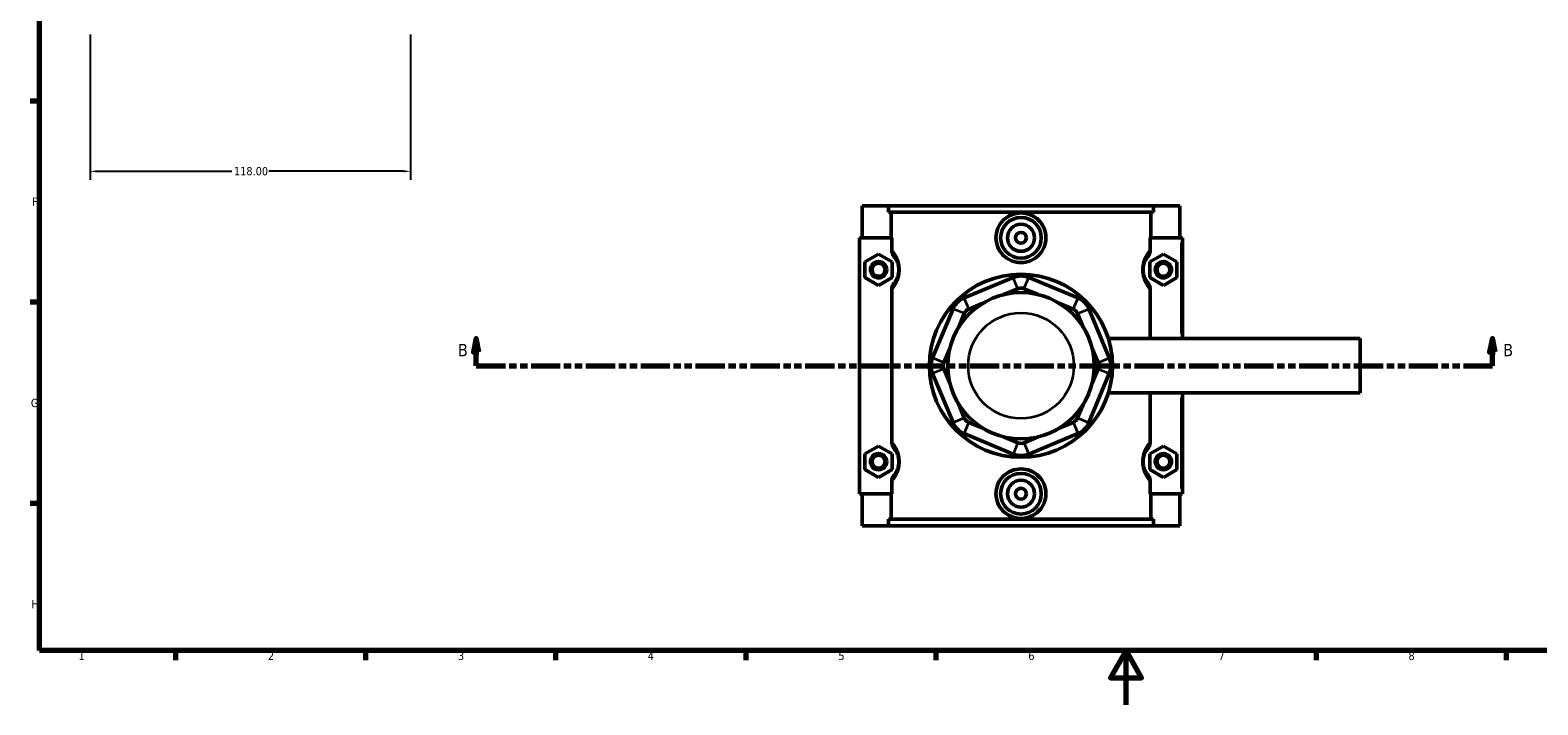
# Model space of a CAD drawing. Header units: millimetres. Extents: x 0 to 898, y -421 to 978.
# Tile 2 of 6: x 17 to 572, y 0 to 249. Entities that reach past the tile are written whole.
import ezdxf

# ---------------------------------------------------------------- set-up
doc = ezdxf.new("R2010")
doc.units = ezdxf.units.MM
doc.linetypes.add('DOUBLE_DASH_CHAIN', pattern=[1.2403, 0.6614, -0.0827, 0.1654, -0.0827, 0.1654, -0.0827])
for name, color, linetype, lineweight in [('Border (ANSI)', 7, 'Continuous', 70), ('Dimension (ANSI)', 7, 'Continuous', 25), ('Section Line (ANSI)', 7, 'DOUBLE_DASH_CHAIN', 70), ('Visible (ANSI)', 7, 'Continuous', 50), ('Visible Narrow (ANSI)', 7, 'Continuous', 35)]:
    doc.layers.add(name, color=color, linetype=linetype, lineweight=lineweight)
doc.styles.add('Label Text (ANSI)', font='tahoma.ttf')
doc.styles.add('Note Text (ANSI)', font='tahoma.ttf')
doc.dimstyles.new('Default - mm (ANSI)', dxfattribs={"dimtxt": 3.048, "dimasz": 2.5, "dimexe": 3.175, "dimexo": 1.6002, "dimgap": 0.8, "dimtad": 0, "dimtoh": 1, "dimrnd": 1e-08, "dimzin": 4, "dimdsep": 46, "dimtxsty": 'Note Text (ANSI)', "dimcen": 0.09, "dimdle": 10, "dimclrd": 256, "dimclre": 256, "dimclrt": 230, "dimadec": 1, "dimazin": 1, "dimtfac": 1, "dimtofl": 0, "dimtmove": 0, "dimatfit": 3, "dimfxl": 1, "dimtolj": 1, "dimtzin": 4, "dimlwd": -1, "dimlwe": -1, "dimarcsym": 0})

# ---------------------------------------------------------------- blocks, each defined once
blk = doc.blocks.new('Borders Default Border')
at = {"layer": 'Border (ANSI)'}
for p, q in [((20, 222.75), (16.55, 222.75)), ((20, 148.5), (16.55, 148.5)), ((20, 74.25), (16.55, 74.25)), ((70.08, 20), (70.08, 16.55)), ((140.17, 20), (140.17, 16.55)), ((210.25, 20), (210.25, 16.55)), ((280.33, 20), (280.33, 16.55)), ((350.42, 20), (350.42, 16.55)), ((490.58, 20), (490.58, 16.55)), ((560.67, 20), (560.67, 16.55))]:
    blk.add_line(p, q, dxfattribs=at)
at = {"layer": 'Border (ANSI)', "flags": 128}
for points in [[(20, 20), (20, 574), (821, 574), (821, 20), (20, 20)], [(420.5, 0), (420.5, 20), (414.73, 10), (426.27, 10), (420.5, 20)]]:
    blk.add_lwpolyline(points, dxfattribs=at)
at = {"layer": 'Border (ANSI)', "color": 230, "true_color": 0xff0080, "char_height": 3.05, "attachment_point": 7, "style": 'Note Text (ANSI)'}
for s, insert in [('F', (17.29, 184.1)), ('G', (16.81, 109.79)), ('H', (16.97, 35.6)), ('1', (34.35, 16.55)), ('2', (104.2, 16.55)), ('3', (174.26, 16.49)), ('4', (244.23, 16.55)), ('5', (314.48, 16.49)), ('6', (384.49, 16.49)), ('7', (454.6, 16.55)), ('8', (524.63, 16.48))]:
    blk.add_mtext(s, dxfattribs=dict(at, insert=insert))
blk = doc.blocks.new('2dTransSection0')
at = {"layer": 'Section Line (ANSI)', "linetype": 'Continuous'}
for p, q in [((180.96, 135.1), (179.96, 130.1)), ((180.96, 130.1), (180.96, 135.1)), ((181.96, 130.1), (180.96, 135.1)), ((555.55, 135.1), (554.55, 130.1)), ((555.55, 130.1), (555.55, 135.1)), ((556.55, 130.1), (555.55, 135.1)), ((179.96, 130.1), (181.96, 130.1)), ((180.96, 125.1), (180.96, 130.1)), ((554.55, 130.1), (556.55, 130.1)), ((555.55, 125.1), (555.55, 130.1)), ((180.96, 125.1), (191.58, 125.1)), ((544.94, 125.1), (555.55, 125.1))]:
    blk.add_line(p, q, dxfattribs=at)
at = {"layer": 'Section Line (ANSI)', "linetype": 'DOUBLE_DASH_CHAIN', "ltscale": 16.303146}
blk.add_line((180.96, 125.1), (555.55, 125.1), dxfattribs=at)
at = {"layer": 'Section Line (ANSI)', "linetype": 'Continuous', "flags": 128}
for points in [[(181.96, 130.1), (180.96, 135.1), (179.96, 130.1), (181.96, 130.1)], [(556.55, 130.1), (555.55, 135.1), (554.55, 130.1), (556.55, 130.1)]]:
    blk.add_lwpolyline(points, dxfattribs=at)
at = {"layer": 'Section Line (ANSI)'}
for points in [[(181.96, 130.1), (180.96, 135.1), (179.96, 130.1), (181.96, 130.1)], [(556.55, 130.1), (555.55, 135.1), (554.55, 130.1), (556.55, 130.1)]]:
    blk.add_solid(points, dxfattribs=at)
at = {"layer": 'Section Line (ANSI)', "char_height": 4.57, "attachment_point": 7, "style": 'Label Text (ANSI)'}
for insert in [(174.21, 128.6), (559.51, 128.6)]:
    blk.add_mtext('B', dxfattribs=dict(at, insert=insert))
blk = doc.blocks.new('*D8')
at = {"layer": 'Defpoints', "color": 0, "transparency": 16777216}
for p in [(38.72, 248.89), (156.72, 248.89), (156.72, 196.82)]:
    blk.add_point(p, dxfattribs=at)
at = {"layer": 'Dimension (ANSI)', "transparency": 16777216}
for p, q in [((38.72, 247.29), (38.72, 193.64)), ((156.72, 247.29), (156.72, 193.64)), ((41.22, 196.82), (90.88, 196.82)), ((154.22, 196.82), (104.56, 196.82))]:
    blk.add_line(p, q, dxfattribs=at)
for points in [[(41.22, 197.23), (41.22, 196.4), (38.72, 196.82)], [(154.22, 197.23), (154.22, 196.4), (156.72, 196.82)]]:
    blk.add_solid(points, dxfattribs=at)
at = {"layer": 'Dimension (ANSI)', "color": 230, "true_color": 0xff0080, "transparency": 16777216, "insert": (91.68, 198.41), "char_height": 3.048, "attachment_point": 1, "style": 'Note Text (ANSI)'}
blk.add_mtext('\\A1;118.00', dxfattribs=at)

msp = doc.modelspace()

# ---------------------------------------------------------------- linework, layer by layer
at = {"layer": 'Visible (ANSI)'}
for p, q in [((323.281, 184.101), (323.281, 172.301)), ((323.281, 184.101), (332.948, 184.101)), ((332.948, 184.101), (430.614, 184.101)), ((332.948, 181.741), (332.948, 184.101)), ((430.614, 184.101), (430.614, 181.741)), ((430.614, 184.101), (440.281, 184.101)), ((440.281, 184.101), (440.281, 172.301)), ((430.614, 181.741), (332.948, 181.741)), ((333.941, 172.301), (333.941, 181.741)), ((429.621, 172.301), (429.621, 181.741)), ((334.148, 172.301), (322.281, 172.301)), ((322.281, 172.301), (322.281, 77.901)), ((334.148, 172.301), (334.148, 167.834)), ((429.414, 167.834), (429.414, 172.301)), ((429.414, 172.301), (440.781, 172.301)), ((440.781, 172.301), (441.281, 172.301)), ((441.281, 135.101), (441.281, 172.301)), ((324.281, 163.387), (329.281, 166.274)), ((324.281, 157.614), (324.281, 163.387)), ((329.281, 166.274), (334.281, 163.387)), ((334.281, 163.387), (334.281, 157.614)), ((434.281, 166.274), (429.281, 163.387)), ((429.281, 163.387), (429.281, 157.614)), ((439.281, 163.387), (434.281, 166.274)), ((439.281, 157.614), (439.281, 163.387)), ((329.281, 154.727), (324.281, 157.614)), ((334.281, 157.614), (329.281, 154.727)), ((378.911, 157.662), (360.786, 150.154)), ((402.776, 150.154), (384.651, 157.662)), ((429.281, 157.614), (434.281, 154.727)), ((434.281, 154.727), (439.281, 157.614)), ((334.148, 153.167), (334.148, 97.034)), ((375.394, 151.334), (380.633, 153.504)), ((382.929, 153.504), (388.168, 151.334)), ((429.414, 135.101), (429.414, 153.167)), ((356.728, 146.095), (349.22, 127.971)), ((362.509, 145.997), (367.747, 148.167)), ((395.815, 148.167), (401.054, 145.997)), ((414.342, 127.971), (406.835, 146.095)), ((358.715, 139.134), (360.885, 144.373)), ((402.677, 144.373), (404.847, 139.134)), ((414.016, 135.101), (506.781, 135.101)), ((506.781, 115.101), (506.781, 135.101)), ((353.378, 126.249), (355.547, 131.487)), ((408.015, 131.487), (410.185, 126.249)), ((355.547, 118.714), (353.378, 123.952)), ((410.185, 123.952), (408.015, 118.714)), ((349.22, 122.23), (356.728, 104.106)), ((406.835, 104.106), (414.342, 122.23)), ((414.016, 115.101), (506.781, 115.101)), ((429.414, 97.034), (429.414, 115.101)), ((441.281, 77.901), (441.281, 115.101)), ((360.885, 105.828), (358.715, 111.067)), ((404.847, 111.067), (402.677, 105.828)), ((360.786, 100.047), (378.911, 92.539)), ((367.747, 102.034), (362.509, 104.204)), ((384.651, 92.539), (402.776, 100.047)), ((401.054, 104.204), (395.815, 102.034)), ((324.281, 92.587), (329.281, 95.474)), ((329.281, 95.474), (334.281, 92.587)), ((380.633, 96.697), (375.394, 98.867)), ((388.168, 98.867), (382.929, 96.697)), ((434.281, 95.474), (429.281, 92.587)), ((439.281, 92.587), (434.281, 95.474)), ((324.281, 86.814), (324.281, 92.587)), ((334.281, 92.587), (334.281, 86.814)), ((429.281, 92.587), (429.281, 86.814)), ((439.281, 86.814), (439.281, 92.587)), ((329.281, 83.927), (324.281, 86.814)), ((334.281, 86.814), (329.281, 83.927)), ((429.281, 86.814), (434.281, 83.927)), ((434.281, 83.927), (439.281, 86.814)), ((322.281, 77.901), (334.148, 77.901)), ((323.281, 77.901), (323.281, 66.101)), ((333.941, 68.461), (333.941, 77.901)), ((334.148, 82.367), (334.148, 77.901)), ((429.414, 77.901), (429.414, 82.367)), ((440.781, 77.901), (429.414, 77.901)), ((429.621, 68.461), (429.621, 77.901)), ((440.281, 77.901), (440.281, 66.101)), ((441.281, 77.901), (440.781, 77.901)), ((430.614, 68.461), (332.948, 68.461)), ((332.948, 66.101), (332.948, 68.461)), ((430.614, 68.461), (430.614, 66.101)), ((332.948, 66.101), (323.281, 66.101)), ((332.948, 66.101), (430.614, 66.101)), ((440.281, 66.101), (430.614, 66.101))]:
    msp.add_line(p, q, dxfattribs=at)
for centre, radius in [((381.781, 172.301), 7.5), ((381.781, 172.301), 5), ((381.781, 172.301), 2), ((329.281, 160.501), 3), ((329.281, 160.501), 2.4), ((434.281, 160.501), 3), ((434.281, 160.501), 2.4), ((381.781, 125.101), 33.75), ((381.781, 125.101), 27), ((329.281, 89.701), 3), ((329.281, 89.701), 2.4), ((434.281, 89.701), 3), ((434.281, 89.701), 2.4), ((381.781, 77.901), 7.5), ((381.781, 77.901), 5), ((381.781, 77.901), 2)]:
    msp.add_circle(centre, radius, dxfattribs=at)
for centre, radius, start, end in [((381.781, 150.733), 7.5, 67.5, 112.5), ((363.657, 143.225), 7.5, 112.5, 157.5), ((381.781, 150.733), 3, 67.5, 112.5), ((399.906, 143.225), 7.5, 22.5, 67.5), ((363.657, 143.225), 3, 112.5, 157.5), ((399.906, 143.225), 3, 22.5, 67.5), ((356.149, 125.101), 7.5, 157.5, 202.5), ((407.413, 125.101), 7.5, 337.5, 22.5), ((356.149, 125.101), 3, 157.5, 202.5), ((407.413, 125.101), 3, 337.5, 22.5), ((363.657, 106.976), 3, 202.5, 247.5), ((399.906, 106.976), 3, 292.5, 337.5), ((363.657, 106.976), 7.5, 202.5, 247.5), ((399.906, 106.976), 7.5, 292.5, 337.5), ((381.781, 99.468), 3, 247.5, 292.5), ((381.781, 99.468), 7.5, 247.5, 292.5)]:
    msp.add_arc(centre, radius, start, end, dxfattribs=at)
for points, knots in [([(390.999, 172.301), (390.999, 171.144), (390.764, 169.913), (389.815, 167.656), (389.102, 166.63), (387.464, 165.014), (386.43, 164.315), (384.166, 163.388), (382.936, 163.16), (380.627, 163.16), (379.396, 163.388), (377.132, 164.315), (376.098, 165.014), (374.461, 166.63), (373.747, 167.656), (372.799, 169.913), (372.564, 171.144), (372.564, 173.457), (372.799, 174.688), (373.747, 176.945), (374.461, 177.971), (376.098, 179.587), (377.132, 180.286), (379.396, 181.213), (380.627, 181.441), (382.936, 181.441), (384.166, 181.213), (386.43, 180.286), (387.464, 179.587), (389.102, 177.971), (389.815, 176.945), (390.764, 174.688), (390.999, 173.457), (390.999, 172.301)], [0, 0, 0, 0, 0.3470083, 0.3470083, 0.6940166, 0.6940166, 1.0403285, 1.0403285, 1.3866404, 1.3866404, 1.7329522, 1.7329522, 2.0792641, 2.0792641, 2.4262724, 2.4262724, 2.7732807, 2.7732807, 3.1202891, 3.1202891, 3.4672974, 3.4672974, 3.8136092, 3.8136092, 4.1599211, 4.1599211, 4.506233, 4.506233, 4.8525448, 4.8525448, 5.1995532, 5.1995532, 5.5465615, 5.5465615, 5.5465615, 5.5465615]), ([(334.148, 167.834), (334.148, 167.361), (334.235, 166.892), (334.561, 166.012), (334.795, 165.606), (335.089, 165.245)], [-0.2816649, -0.2816649, -0.2816649, -0.2816649, -0.13959104, -0.13959104, 0, 0, 0, 0]), ([(428.473, 165.245), (428.768, 165.607), (429.003, 166.014), (429.328, 166.894), (429.414, 167.362), (429.414, 167.834)], [-0.28134169, -0.28134169, -0.28134169, -0.28134169, -0.14162335, -0.14162335, 0, 0, 0, 0]), ([(335.089, 165.245), (335.186, 165.127), (335.29, 164.993), (335.562, 164.609), (335.738, 164.335), (336.053, 163.738), (336.191, 163.439), (336.432, 162.787), (336.536, 162.443), (336.679, 161.768), (336.728, 161.452), (336.772, 160.919), (336.781, 160.71), (336.781, 160.501), (336.781, 160.291), (336.772, 160.082), (336.728, 159.549), (336.679, 159.233), (336.536, 158.558), (336.432, 158.214), (336.191, 157.562), (336.053, 157.263), (335.738, 156.666), (335.562, 156.392), (335.29, 156.008), (335.186, 155.874), (335.089, 155.756)], [0.493217, 0.493217, 0.493217, 0.493217, 0.6891432, 0.6891432, 0.9778928, 0.9778928, 1.2006697, 1.2006697, 1.396602, 1.396602, 1.5473192, 1.5473192, 1.6415174, 1.6415174, 1.6415174, 1.7357156, 1.7357156, 1.8864328, 1.8864328, 2.0823651, 2.0823651, 2.305142, 2.305142, 2.5938916, 2.5938916, 2.7898178, 2.7898178, 2.7898178, 2.7898178]), ([(428.473, 155.756), (428.376, 155.874), (428.272, 156.008), (428, 156.392), (427.824, 156.666), (427.509, 157.263), (427.371, 157.562), (427.131, 158.214), (427.027, 158.558), (426.883, 159.233), (426.835, 159.549), (426.79, 160.082), (426.781, 160.291), (426.781, 160.501), (426.781, 160.71), (426.79, 160.919), (426.835, 161.452), (426.883, 161.768), (427.027, 162.443), (427.131, 162.787), (427.371, 163.439), (427.509, 163.738), (427.824, 164.335), (428, 164.609), (428.272, 164.993), (428.376, 165.127), (428.473, 165.245)], [0.4932159, 0.4932159, 0.4932159, 0.4932159, 0.6891423, 0.6891423, 0.9778921, 0.9778921, 1.2006686, 1.2006686, 1.396601, 1.396601, 1.5473181, 1.5473181, 1.6415164, 1.6415164, 1.6415164, 1.7357146, 1.7357146, 1.8864318, 1.8864318, 2.0823641, 2.0823641, 2.3051406, 2.3051406, 2.5938904, 2.5938904, 2.7898168, 2.7898168, 2.7898168, 2.7898168]), ([(335.089, 155.756), (334.794, 155.394), (334.56, 154.987), (334.234, 154.107), (334.148, 153.639), (334.148, 153.167)], [-0.28134169, -0.28134169, -0.28134169, -0.28134169, -0.14162335, -0.14162335, 0, 0, 0, 0]), ([(429.414, 153.167), (429.414, 153.64), (429.328, 154.109), (429.002, 154.989), (428.767, 155.395), (428.473, 155.756)], [-0.2816649, -0.2816649, -0.2816649, -0.2816649, -0.13959104, -0.13959104, 0, 0, 0, 0]), ([(334.148, 97.034), (334.148, 96.561), (334.235, 96.092), (334.561, 95.212), (334.795, 94.806), (335.089, 94.445)], [-0.2816649, -0.2816649, -0.2816649, -0.2816649, -0.13959104, -0.13959104, 0, 0, 0, 0]), ([(428.473, 94.445), (428.768, 94.807), (429.003, 95.214), (429.328, 96.094), (429.414, 96.562), (429.414, 97.034)], [-0.28134169, -0.28134169, -0.28134169, -0.28134169, -0.14162335, -0.14162335, 0, 0, 0, 0]), ([(335.089, 94.445), (335.186, 94.327), (335.29, 94.193), (335.562, 93.809), (335.738, 93.535), (336.053, 92.938), (336.191, 92.639), (336.432, 91.987), (336.536, 91.643), (336.679, 90.968), (336.728, 90.652), (336.772, 90.119), (336.781, 89.91), (336.781, 89.701), (336.781, 89.491), (336.772, 89.282), (336.728, 88.749), (336.679, 88.433), (336.536, 87.758), (336.432, 87.414), (336.191, 86.762), (336.053, 86.463), (335.738, 85.866), (335.562, 85.592), (335.29, 85.208), (335.186, 85.074), (335.089, 84.956)], [0.493217, 0.493217, 0.493217, 0.493217, 0.6891433, 0.6891433, 0.977893, 0.977893, 1.2006697, 1.2006697, 1.396602, 1.396602, 1.5473192, 1.5473192, 1.6415174, 1.6415174, 1.6415174, 1.7357156, 1.7357156, 1.8864328, 1.8864328, 2.0823651, 2.0823651, 2.3051418, 2.3051418, 2.5938915, 2.5938915, 2.7898178, 2.7898178, 2.7898178, 2.7898178]), ([(428.473, 84.956), (428.376, 85.074), (428.272, 85.208), (428, 85.592), (427.824, 85.866), (427.509, 86.463), (427.371, 86.762), (427.131, 87.414), (427.027, 87.758), (426.883, 88.433), (426.835, 88.749), (426.79, 89.282), (426.781, 89.491), (426.781, 89.701), (426.781, 89.91), (426.79, 90.119), (426.835, 90.652), (426.883, 90.968), (427.027, 91.643), (427.131, 91.987), (427.371, 92.639), (427.509, 92.938), (427.824, 93.535), (428, 93.809), (428.272, 94.193), (428.376, 94.327), (428.473, 94.445)], [0.4929488, 0.4929488, 0.4929488, 0.4929488, 0.6888779, 0.6888779, 0.9776284, 0.9776284, 1.2004014, 1.2004014, 1.3963337, 1.3963337, 1.5470509, 1.5470509, 1.6412491, 1.6412491, 1.6412491, 1.7354474, 1.7354474, 1.8861645, 1.8861645, 2.0820968, 2.0820968, 2.3048698, 2.3048698, 2.5936204, 2.5936204, 2.7895494, 2.7895494, 2.7895494, 2.7895494]), ([(335.089, 84.956), (334.794, 84.594), (334.56, 84.187), (334.234, 83.307), (334.148, 82.839), (334.148, 82.367)], [-0.28134169, -0.28134169, -0.28134169, -0.28134169, -0.14162335, -0.14162335, 0, 0, 0, 0]), ([(390.999, 77.901), (390.999, 76.744), (390.764, 75.513), (389.815, 73.256), (389.102, 72.23), (387.464, 70.614), (386.43, 69.915), (384.166, 68.988), (382.936, 68.76), (380.627, 68.76), (379.396, 68.988), (377.132, 69.915), (376.098, 70.614), (374.461, 72.23), (373.747, 73.256), (372.799, 75.513), (372.564, 76.744), (372.564, 77.901), (372.564, 79.057), (372.799, 80.288), (373.747, 82.545), (374.461, 83.571), (376.098, 85.187), (377.132, 85.886), (379.396, 86.813), (380.627, 87.041), (382.936, 87.041), (384.166, 86.813), (386.43, 85.886), (387.464, 85.187), (389.102, 83.571), (389.815, 82.545), (390.764, 80.288), (390.999, 79.057), (390.999, 77.901)], [2.7732807, 2.7732807, 2.7732807, 2.7732807, 3.1202891, 3.1202891, 3.4672974, 3.4672974, 3.8136092, 3.8136092, 4.1599211, 4.1599211, 4.506233, 4.506233, 4.8525448, 4.8525448, 5.1995532, 5.1995532, 5.5465615, 5.5465615, 5.5465615, 5.8935698, 5.8935698, 6.2405781, 6.2405781, 6.58689, 6.58689, 6.9332019, 6.9332019, 7.2795137, 7.2795137, 7.6258256, 7.6258256, 7.9728339, 7.9728339, 8.3198422, 8.3198422, 8.3198422, 8.3198422]), ([(429.414, 82.367), (429.414, 82.84), (429.328, 83.309), (429.002, 84.189), (428.767, 84.595), (428.473, 84.956)], [-0.2816649, -0.2816649, -0.2816649, -0.2816649, -0.13959104, -0.13959104, 0, 0, 0, 0])]:
    msp.add_open_spline(points, degree=3, knots=knots, dxfattribs=at)
at = {"layer": 'Visible Narrow (ANSI)'}
for p, q in [((440.781, 170.441), (440.781, 136.961)), ((380.547, 153.712), (378.997, 157.454)), ((383.015, 153.712), (384.565, 157.454)), ((360.677, 144.459), (356.935, 146.009)), ((360.873, 149.946), (362.422, 146.205)), ((401.14, 146.205), (402.69, 149.946)), ((402.885, 144.459), (406.627, 146.009)), ((353.17, 126.335), (349.428, 127.885)), ((410.393, 126.335), (414.135, 127.885)), ((353.17, 123.866), (349.428, 122.317)), ((410.393, 123.866), (414.135, 122.317)), ((440.781, 113.241), (440.781, 79.761)), ((360.677, 105.742), (356.935, 104.192)), ((402.885, 105.742), (406.627, 104.192)), ((362.422, 103.996), (360.873, 100.255)), ((401.14, 103.996), (402.69, 100.255)), ((380.547, 96.489), (378.997, 92.747)), ((383.015, 96.489), (384.565, 92.747))]:
    msp.add_line(p, q, dxfattribs=at)
msp.add_circle((381.781, 125.101), 19.5, dxfattribs=at)
for points, knots in [([(334.439, 153.491), (334.568, 153.641), (334.706, 153.808), (335.113, 154.338), (335.399, 154.749), (335.91, 155.645), (336.135, 156.093), (336.526, 157.071), (336.695, 157.587), (336.928, 158.6), (337.007, 159.073), (337.079, 159.873), (337.094, 160.187), (337.094, 160.501), (337.094, 160.815), (337.079, 161.128), (337.007, 161.928), (336.928, 162.401), (336.695, 163.414), (336.526, 163.93), (336.135, 164.908), (335.91, 165.356), (335.399, 166.252), (335.113, 166.663), (334.706, 167.193), (334.568, 167.36), (334.439, 167.511)], [-2.7512835, -2.7512835, -2.7512835, -2.7512835, -2.5938916, -2.5938916, -2.305142, -2.305142, -2.0823651, -2.0823651, -1.8864328, -1.8864328, -1.7357156, -1.7357156, -1.6415174, -1.6415174, -1.6415174, -1.5473192, -1.5473192, -1.396602, -1.396602, -1.2006697, -1.2006697, -0.9778928, -0.9778928, -0.6891432, -0.6891432, -0.5317513, -0.5317513, -0.5317513, -0.5317513]), ([(429.124, 167.511), (428.994, 167.36), (428.857, 167.193), (428.449, 166.663), (428.164, 166.252), (427.652, 165.356), (427.427, 164.908), (427.037, 163.93), (426.867, 163.414), (426.634, 162.401), (426.555, 161.928), (426.483, 161.128), (426.469, 160.815), (426.469, 160.501), (426.469, 160.187), (426.483, 159.873), (426.555, 159.073), (426.634, 158.6), (426.867, 157.587), (427.037, 157.071), (427.427, 156.093), (427.652, 155.645), (428.164, 154.749), (428.449, 154.338), (428.857, 153.808), (428.994, 153.641), (429.124, 153.491)], [-2.7512824, -2.7512824, -2.7512824, -2.7512824, -2.5938904, -2.5938904, -2.3051406, -2.3051406, -2.0823641, -2.0823641, -1.8864318, -1.8864318, -1.7357146, -1.7357146, -1.6415164, -1.6415164, -1.6415164, -1.5473181, -1.5473181, -1.396601, -1.396601, -1.2006686, -1.2006686, -0.9778921, -0.9778921, -0.6891423, -0.6891423, -0.5317503, -0.5317503, -0.5317503, -0.5317503]), ([(334.439, 82.691), (334.568, 82.841), (334.706, 83.008), (335.113, 83.538), (335.399, 83.949), (335.91, 84.845), (336.135, 85.293), (336.526, 86.271), (336.695, 86.787), (336.928, 87.8), (337.007, 88.273), (337.079, 89.073), (337.094, 89.387), (337.094, 89.701), (337.094, 90.015), (337.079, 90.328), (337.007, 91.128), (336.928, 91.601), (336.695, 92.614), (336.526, 93.13), (336.135, 94.108), (335.91, 94.556), (335.399, 95.452), (335.113, 95.863), (334.706, 96.393), (334.568, 96.56), (334.439, 96.711)], [-2.7512835, -2.7512835, -2.7512835, -2.7512835, -2.5938915, -2.5938915, -2.3051418, -2.3051418, -2.0823651, -2.0823651, -1.8864328, -1.8864328, -1.7357156, -1.7357156, -1.6415174, -1.6415174, -1.6415174, -1.5473192, -1.5473192, -1.396602, -1.396602, -1.2006697, -1.2006697, -0.977893, -0.977893, -0.6891433, -0.6891433, -0.5317513, -0.5317513, -0.5317513, -0.5317513]), ([(429.124, 96.711), (428.994, 96.56), (428.857, 96.393), (428.449, 95.863), (428.164, 95.452), (427.652, 94.556), (427.427, 94.108), (427.037, 93.13), (426.867, 92.614), (426.634, 91.601), (426.555, 91.128), (426.483, 90.328), (426.469, 90.015), (426.469, 89.701), (426.469, 89.387), (426.483, 89.073), (426.555, 88.273), (426.634, 87.8), (426.867, 86.787), (427.037, 86.271), (427.427, 85.293), (427.652, 84.845), (428.164, 83.949), (428.449, 83.538), (428.857, 83.008), (428.994, 82.841), (429.124, 82.691)], [-2.7510152, -2.7510152, -2.7510152, -2.7510152, -2.5936204, -2.5936204, -2.3048698, -2.3048698, -2.0820968, -2.0820968, -1.8861645, -1.8861645, -1.7354474, -1.7354474, -1.6412491, -1.6412491, -1.6412491, -1.5470509, -1.5470509, -1.3963337, -1.3963337, -1.2004014, -1.2004014, -0.9776284, -0.9776284, -0.6888779, -0.6888779, -0.5314831, -0.5314831, -0.5314831, -0.5314831])]:
    msp.add_open_spline(points, degree=3, knots=knots, dxfattribs=at)

# ---------------------------------------------------------------- block references
msp.add_blockref('Borders Default Border', (0, 0))
at = {"layer": 'Section Line (ANSI)'}
msp.add_blockref('2dTransSection0', (0, 0), dxfattribs=at)

# ---------------------------------------------------------------- dimensions: what is measured, and where the dimension line sits
at = {"layer": 'Dimension (ANSI)'}
dim = msp.add_linear_dim(base=(156.715, 196.816), p1=(38.715, 248.895), p2=(156.715, 248.895), dimstyle='Default - mm (ANSI)', override={"dimtoh": 0, "dimdec": 2, "dimtp": 0, "dimtm": 0, "dimtdec": 2, "dimatfit": 1}, dxfattribs=at)
dim.commit()
dim.dimension.update_dxf_attribs({"geometry": '*D8', "text_midpoint": (97.715, 196.816), "dimtype": 160})

doc.saveas('drawing.dxf')
